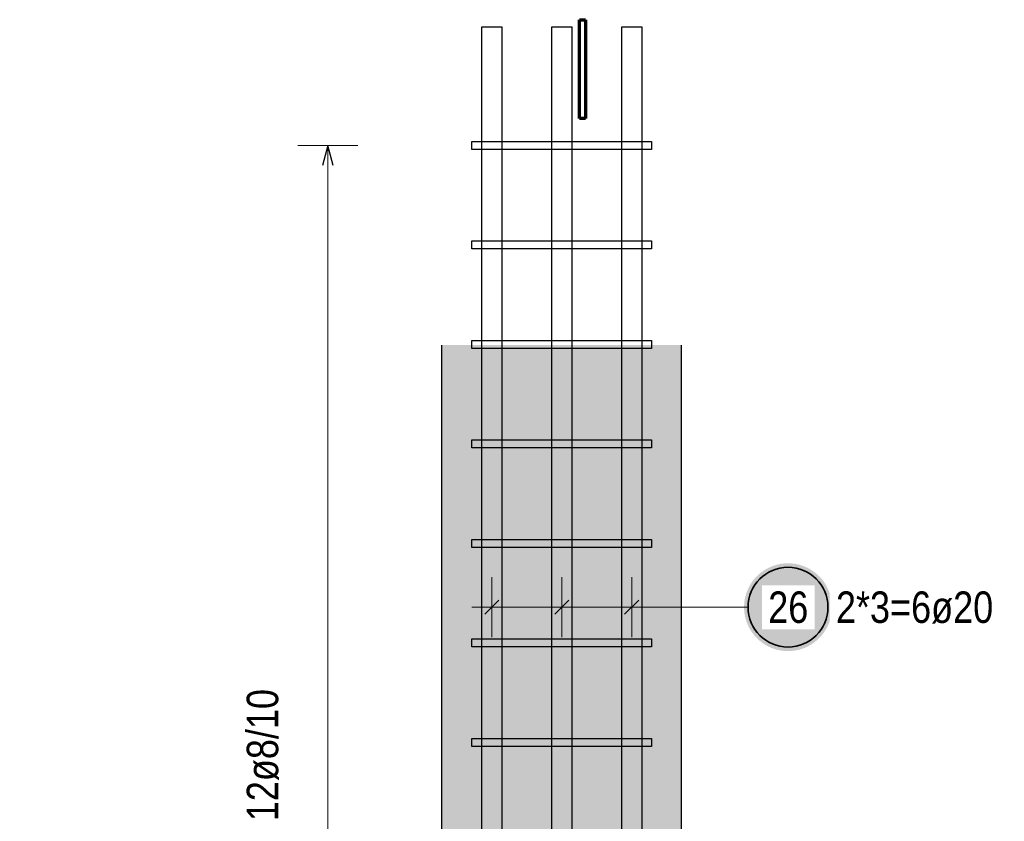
# Model space of a CAD drawing. Header units: millimetres. Extents: x -4 to 113, y -17 to 52.
# Tile 55 of 91: x 67.66 to 72.59, y 9.7 to 13.71. Entities that reach past the tile are written whole.
import ezdxf

# ---------------------------------------------------------------- set-up
doc = ezdxf.new("R2010")
doc.units = ezdxf.units.MM
doc.layers.add('Schraffuren', color=7, linetype='Continuous', lineweight=20)
doc.styles.add('Arial Narrow', font='ARIALN.TTF')

msp = doc.modelspace()

# ---------------------------------------------------------------- hatches: boundary and pattern name
at = {"lineweight": 25, "true_color": 0xffffff}
msp.add_hatch(color=7, dxfattribs=at).paths.add_polyline_path([(71.722343, 10.768893), (71.722209, 10.77657), (71.721807, 10.784239), (71.721138, 10.791889), (71.720202, 10.799511), (71.719, 10.807095), (71.717535, 10.814633), (71.715808, 10.822115), (71.71382, 10.829533), (71.711575, 10.836876), (71.709075, 10.844137), (71.706323, 10.851306), (71.703323, 10.858375), (71.700077, 10.865334), (71.696591, 10.872176), (71.692868, 10.878893), (71.688913, 10.885475), (71.684731, 10.891915), (71.680327, 10.898205), (71.675705, 10.904338), (71.670873, 10.910306), (71.665835, 10.916101), (71.660598, 10.921717), (71.655168, 10.927147), (71.649552, 10.932384), (71.643756, 10.937422), (71.637788, 10.942255), (71.631656, 10.946876), (71.625365, 10.951281), (71.618925, 10.955463), (71.612343, 10.959418), (71.605627, 10.963141), (71.598784, 10.966627), (71.591825, 10.969873), (71.584756, 10.972873), (71.577587, 10.975625), (71.570327, 10.978125), (71.562983, 10.98037), (71.555566, 10.982358), (71.548083, 10.984085), (71.540545, 10.98555), (71.532961, 10.986752), (71.525339, 10.987687), (71.517689, 10.988357), (71.510021, 10.988759), (71.502343, 10.988893), (71.494665, 10.988759), (71.486996, 10.988357), (71.479347, 10.987687), (71.471725, 10.986752), (71.46414, 10.98555), (71.456602, 10.984085), (71.44912, 10.982358), (71.441703, 10.98037), (71.434359, 10.978125), (71.427098, 10.975625), (71.419929, 10.972873), (71.412861, 10.969873), (71.405901, 10.966627), (71.399059, 10.963141), (71.392343, 10.959418), (71.385761, 10.955463), (71.37932, 10.951281), (71.37303, 10.946876), (71.366897, 10.942255), (71.360929, 10.937422), (71.355134, 10.932384), (71.349518, 10.927147), (71.344088, 10.921717), (71.338851, 10.916101), (71.333813, 10.910306), (71.32898, 10.904338), (71.324359, 10.898205), (71.319955, 10.891915), (71.315772, 10.885475), (71.311817, 10.878893), (71.308094, 10.872176), (71.304608, 10.865334), (71.301363, 10.858375), (71.298362, 10.851306), (71.29561, 10.844137), (71.29311, 10.836876), (71.290865, 10.829533), (71.288878, 10.822115), (71.28715, 10.814633), (71.285685, 10.807095), (71.284484, 10.799511), (71.283548, 10.791889), (71.282879, 10.784239), (71.282477, 10.77657), (71.282343, 10.768893), (71.282477, 10.761215), (71.282879, 10.753546), (71.283548, 10.745896), (71.284484, 10.738275), (71.285685, 10.73069), (71.28715, 10.723152), (71.288878, 10.71567), (71.290865, 10.708252), (71.29311, 10.700909), (71.29561, 10.693648), (71.298362, 10.686479), (71.301363, 10.679411), (71.304608, 10.672451), (71.308094, 10.665609), (71.311817, 10.658893), (71.315772, 10.65231), (71.319955, 10.64587), (71.324359, 10.63958), (71.32898, 10.633447), (71.333813, 10.627479), (71.338851, 10.621684), (71.344088, 10.616068), (71.349518, 10.610638), (71.355134, 10.605401), (71.360929, 10.600363), (71.366897, 10.59553), (71.37303, 10.590909), (71.37932, 10.586504), (71.385761, 10.582322), (71.392343, 10.578367), (71.399059, 10.574644), (71.405901, 10.571158), (71.412861, 10.567913), (71.419929, 10.564912), (71.427098, 10.56216), (71.434359, 10.55966), (71.441703, 10.557415), (71.44912, 10.555428), (71.456602, 10.5537), (71.46414, 10.552235), (71.471725, 10.551034), (71.479347, 10.550098), (71.486996, 10.549429), (71.494665, 10.549027), (71.502343, 10.548893), (71.510021, 10.549027), (71.517689, 10.549429), (71.525339, 10.550098), (71.532961, 10.551034), (71.540545, 10.552235), (71.548083, 10.5537), (71.555566, 10.555428), (71.562983, 10.557415), (71.570327, 10.55966), (71.577587, 10.56216), (71.584756, 10.564912), (71.591825, 10.567913), (71.598784, 10.571158), (71.605627, 10.574644), (71.612343, 10.578367), (71.618925, 10.582322), (71.625365, 10.586504), (71.631656, 10.590909), (71.637788, 10.59553), (71.643756, 10.600363), (71.649552, 10.605401), (71.655168, 10.610638), (71.660598, 10.616068), (71.665835, 10.621684), (71.670873, 10.627479), (71.675705, 10.633447), (71.680327, 10.63958), (71.684731, 10.64587), (71.688913, 10.65231), (71.692868, 10.658893), (71.696591, 10.665609), (71.700077, 10.672451), (71.703323, 10.679411), (71.706323, 10.686479), (71.709075, 10.693648), (71.711575, 10.700909), (71.71382, 10.708252), (71.715808, 10.71567), (71.717535, 10.723152), (71.719, 10.73069), (71.720202, 10.738275), (71.721138, 10.745896), (71.721807, 10.753546)])
at = {"layer": 'Schraffuren', "lineweight": 13, "true_color": 0xd7ffd7}
msp.add_hatch(color=254, dxfattribs=at).paths.add_polyline_path([(67.655441, 5.950338), (71.73605, 5.950338), (71.73605, 7.350338), (70.969641, 7.350338), (70.969641, 12.081592), (69.769641, 12.081592), (69.769641, 7.350338), (67.655441, 7.350338)])

# ---------------------------------------------------------------- linework, layer by layer
at = {"color": 1, "linetype": 'Continuous', "lineweight": 70}
for p, q in [((70.458855, 13.216796), (70.458855, 13.711791)), ((70.458855, 13.711791), (70.488859, 13.711791)), ((70.488859, 13.711791), (70.488859, 13.216796)), ((70.488859, 13.216796), (70.458855, 13.216796))]:
    msp.add_line(p, q, dxfattribs=at)
at = {"color": 3, "linetype": 'Continuous', "lineweight": 25, "ltscale": 0.2}
for p, q in [((69.969641, 13.675338), (70.069641, 13.675338)), ((69.969641, 6.175338), (69.969641, 13.675338)), ((70.069641, 13.675338), (70.069641, 6.175338)), ((70.319641, 13.675338), (70.419641, 13.675338)), ((70.319641, 6.175338), (70.319641, 13.675338)), ((70.419641, 13.675338), (70.419641, 6.175338)), ((70.66964, 13.675338), (70.76964, 13.675338)), ((70.66964, 6.175338), (70.66964, 13.675338)), ((70.76964, 13.675338), (70.76964, 6.175338)), ((69.198846, 13.081592), (69.172051, 12.981592)), ((69.225641, 12.981592), (69.198846, 13.081592)), ((69.919541, 13.061592), (69.919541, 13.101592)), ((69.919541, 13.101592), (70.819641, 13.101592)), ((70.819641, 13.101592), (70.819641, 13.061592)), ((70.819641, 13.061592), (69.919541, 13.061592)), ((69.919541, 12.563297), (69.919541, 12.603297)), ((69.919541, 12.603297), (70.819641, 12.603297)), ((70.819641, 12.603297), (70.819641, 12.563297)), ((70.819641, 12.563297), (69.919541, 12.563297)), ((69.919541, 12.065001), (69.919541, 12.105001)), ((69.919541, 12.105001), (70.819641, 12.105001)), ((70.819641, 12.105001), (70.819641, 12.065001)), ((70.819641, 12.065001), (69.919541, 12.065001)), ((69.919541, 11.566706), (69.919541, 11.606706)), ((69.919541, 11.606706), (70.819641, 11.606706)), ((70.819641, 11.606706), (70.819641, 11.566706)), ((70.819641, 11.566706), (69.919541, 11.566706)), ((69.919541, 11.068411), (69.919541, 11.108411)), ((69.919541, 11.108411), (70.819641, 11.108411)), ((70.819641, 11.108411), (70.819641, 11.068411)), ((70.819641, 11.068411), (69.919541, 11.068411)), ((70.054997, 10.804248), (69.984286, 10.733537)), ((70.404996, 10.804248), (70.334286, 10.733537)), ((70.754996, 10.804248), (70.684285, 10.733537)), ((69.919541, 10.570116), (69.919541, 10.610116)), ((69.919541, 10.610116), (70.819641, 10.610116)), ((70.819641, 10.610116), (70.819641, 10.570116)), ((70.819641, 10.570116), (69.919541, 10.570116)), ((69.919541, 10.07182), (69.919541, 10.11182)), ((69.919541, 10.11182), (70.819641, 10.11182)), ((70.819641, 10.11182), (70.819641, 10.07182)), ((70.819641, 10.07182), (69.919541, 10.07182))]:
    msp.add_line(p, q, dxfattribs=at)
at = {"color": 5, "linetype": 'Continuous', "lineweight": 18, "ltscale": 0.2}
for p, q in [((69.348846, 13.081592), (69.048846, 13.081592)), ((69.198846, 13.081592), (69.198846, 7.600344)), ((70.019641, 10.918893), (70.019641, 10.618893)), ((70.369641, 10.918893), (70.369641, 10.618893)), ((70.71964, 10.918893), (70.71964, 10.618893)), ((69.919641, 10.768893), (70.81964, 10.768893)), ((71.302343, 10.768893), (70.81964, 10.768893))]:
    msp.add_line(p, q, dxfattribs=at)
at = {"color": 2, "linetype": 'Continuous', "lineweight": 35, "ltscale": 0.2}
msp.add_circle((71.502343, 10.768893), 0.2, dxfattribs=at)
at = {"layer": 'Schraffuren', "color": 3, "linetype": 'Continuous', "lineweight": 25}
for p, q in [((69.769641, 7.350338), (69.769641, 12.081592)), ((70.969641, 7.350338), (70.969641, 12.081592))]:
    msp.add_line(p, q, dxfattribs=at)

# ---------------------------------------------------------------- next in the draw order: texts
at = {"color": 2, "lineweight": 35, "char_height": 0.1575, "attachment_point": 1, "line_spacing_factor": 0.9, "style": 'Arial Narrow', "bg_fill": 3, "box_fill_scale": 1.2, "bg_fill_color": 256, "bg_fill_true_color": 13158600, "bg_fill_transparency": 0}
for s, insert in [('26', (71.403118, 10.847643)), ('2*3=6ø20', (71.742343, 10.847643))]:
    msp.add_mtext(s, dxfattribs=dict(at, insert=insert))
at = {"color": 2, "lineweight": 35, "insert": (68.792288, 9.696795), "char_height": 0.1575, "attachment_point": 1, "rotation": 90, "line_spacing_factor": 0.9, "style": 'Arial Narrow', "bg_fill": 3, "box_fill_scale": 1.2, "bg_fill_color": 256, "bg_fill_true_color": 13158600, "bg_fill_transparency": 0}
msp.add_mtext('12ø8/10', dxfattribs=at)

doc.saveas('drawing.dxf')
